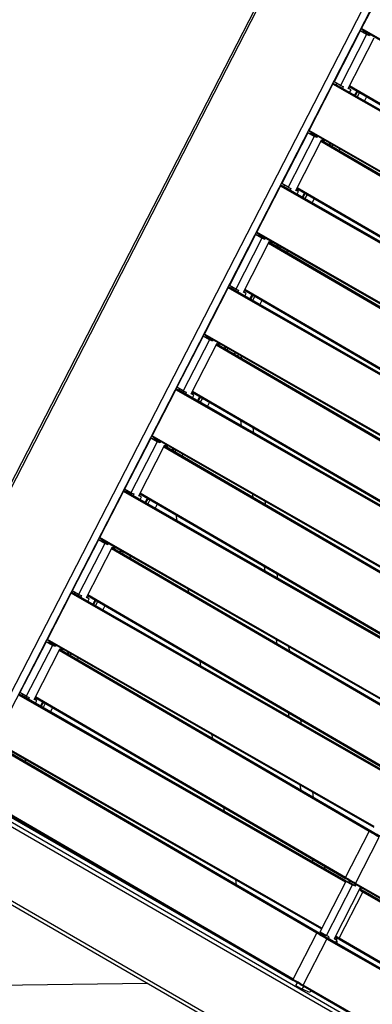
# Model space of a CAD drawing. Header units: millimetres. Extents: x 15 to 4185, y 60 to 2955.
# Tile 8 of 13: x 1928 to 2124, y 703 to 1252. Entities that reach past the tile are written whole.
import ezdxf

# ---------------------------------------------------------------- set-up
doc = ezdxf.new("R2010")
doc.units = ezdxf.units.MM
doc.header["$LTSCALE"] = 10
doc.layers.add('FORMAT', color=7, linetype='Continuous')
doc.styles.add('SLDTEXTSTYLE0', font='TXT', dxfattribs={"width": 0.605})

msp = doc.modelspace()

# ---------------------------------------------------------------- linework, layer by layer
at = {"color": 7, "linetype": 'Continuous', "lineweight": 25}
for p, q in [((2187.943295, 1508.863905), (1829.675071, 812.650037)), ((2188.506037, 1507.195408), (1831.259867, 812.967672)), ((2217.065906, 1448.627431), (1893.209666, 819.28553)), ((2219.983255, 1445.155345), (1897.733577, 818.935435)), ((2118.351971, 1246.809756), (2131.590557, 1272.535976)), ((2300.722393, 1142.477196), (2118.351971, 1246.809756)), ((2117.581501, 1245.528127), (2102.973406, 1217.140574)), ((2121.117035, 1243.487107), (2106.50894, 1215.099554)), ((2110.828978, 1213.376236), (2125.437072, 1241.763789)), ((2121.117035, 1243.487107), (2117.581501, 1245.528127)), ((2119.201515, 1244.881883), (2117.581501, 1245.528127)), ((2118.287457, 1246.348768), (2300.524452, 1142.092541)), ((2119.576793, 1245.611151), (2119.201515, 1244.881883)), ((2122.737049, 1242.840862), (2119.201515, 1244.881883)), ((2122.737049, 1242.840862), (2121.117035, 1243.487107)), ((2123.11963, 1243.584324), (2122.737049, 1242.840862)), ((2089.135782, 1190.034651), (2102.374367, 1215.760871)), ((2284.74479, 1111.42831), (2102.374367, 1215.760871)), ((2102.844049, 1216.113065), (2103.32691, 1215.930341)), ((2284.99163, 1111.90799), (2102.844049, 1216.113065)), ((2106.50894, 1215.099554), (2102.973406, 1217.140574)), ((2285.236191, 1111.955113), (2103.866915, 1215.714927)), ((2104.478775, 1216.271543), (2104.106607, 1215.548319)), ((2106.50894, 1215.099554), (2108.128954, 1214.45331)), ((2108.128954, 1214.45331), (2107.649445, 1213.521491)), ((2111.387483, 1214.461566), (2284.584408, 1113.521455)), ((2284.616079, 1114.001011), (2111.584632, 1214.84468)), ((2112.448992, 1212.729992), (2110.828978, 1213.376236)), ((2112.448992, 1212.729992), (2110.943623, 1213.599023)), ((2111.672055, 1211.220191), (2112.448992, 1212.729992)), ((2115.620422, 1211.994585), (2114.414546, 1209.651235)), ((2114.895396, 1209.376145), (2116.099233, 1211.715532)), ((2117.122503, 1211.119165), (2115.923025, 1208.788247)), ((2121.128052, 1208.784709), (2119.945635, 1206.486946)), ((2088.365312, 1188.753022), (2073.757217, 1160.365469)), ((2091.900846, 1186.712002), (2077.292751, 1158.324449)), ((2091.900846, 1186.712002), (2088.365312, 1188.753022)), ((2089.985326, 1188.106778), (2088.365312, 1188.753022)), ((2089.071268, 1189.573663), (2271.308262, 1085.317436)), ((2271.506204, 1085.702091), (2089.135782, 1190.034651)), ((2090.360603, 1188.836046), (2089.985326, 1188.106778)), ((2093.52086, 1186.065757), (2089.985326, 1188.106778)), ((2093.52086, 1186.065757), (2091.900846, 1186.712002)), ((2093.903441, 1186.809218), (2093.52086, 1186.065757)), ((2081.612789, 1156.601131), (2096.220883, 1184.988684)), ((2268.638476, 1082.952125), (2095.607028, 1183.795795)), ((2269.163637, 1083.272292), (2095.854935, 1184.277546)), ((2270.351275, 1082.778736), (2095.933557, 1184.430331)), ((2096.220883, 1184.988684), (2097.840897, 1184.34244)), ((2097.840897, 1184.34244), (2097.926051, 1184.507918)), ((2100.668542, 1182.938962), (2100.15505, 1181.941106)), ((2100.633861, 1181.662052), (2101.149392, 1182.663872)), ((2102.177021, 1182.075974), (2101.657131, 1181.065685)), ((2106.199631, 1179.774673), (2105.662679, 1178.731229)), ((2059.919592, 1133.259546), (2073.158178, 1158.985766)), ((2255.5286, 1054.653205), (2073.158178, 1158.985766)), ((2073.62786, 1159.33796), (2074.110721, 1159.155236)), ((2255.775441, 1055.132885), (2073.62786, 1159.33796)), ((2077.292751, 1158.324449), (2073.757217, 1160.365469)), ((2256.020002, 1055.180008), (2074.650726, 1158.939822)), ((2075.262586, 1159.496438), (2074.890418, 1158.773214)), ((2077.292751, 1158.324449), (2078.912765, 1157.678205)), ((2078.912765, 1157.678205), (2078.433256, 1156.746386)), ((2083.232803, 1155.954887), (2081.612789, 1156.601131)), ((2083.232803, 1155.954887), (2081.727434, 1156.823918)), ((2082.171294, 1157.686461), (2255.368219, 1056.74635)), ((2255.39989, 1057.225906), (2082.368442, 1158.069575)), ((2082.455866, 1154.445086), (2083.232803, 1155.954887)), ((2086.404233, 1155.21948), (2085.198357, 1152.87613)), ((2085.679207, 1152.60104), (2086.883044, 1154.940427)), ((2087.906314, 1154.344059), (2086.706835, 1152.013142)), ((2091.911863, 1152.009604), (2090.729445, 1149.711841)), ((2059.149123, 1131.977917), (2044.541028, 1103.590364)), ((2062.684656, 1129.936896), (2059.149123, 1131.977917)), ((2060.769137, 1131.331673), (2059.149123, 1131.977917)), ((2059.855079, 1132.798558), (2242.092073, 1028.542331)), ((2242.290015, 1028.926986), (2059.919592, 1133.259546)), ((2061.144414, 1132.060941), (2060.769137, 1131.331673)), ((2064.304671, 1129.290652), (2060.769137, 1131.331673)), ((2062.684656, 1129.936896), (2048.076562, 1101.549344)), ((2052.396599, 1099.826026), (2067.004694, 1128.213579)), ((2064.304671, 1129.290652), (2062.684656, 1129.936896)), ((2064.687252, 1130.034113), (2064.304671, 1129.290652)), ((2239.422287, 1026.17702), (2066.390839, 1127.02069)), ((2239.947447, 1026.497187), (2066.638746, 1127.502441)), ((2241.135085, 1026.003631), (2066.717368, 1127.655226)), ((2067.004694, 1128.213579), (2068.624708, 1127.567335)), ((2068.624708, 1127.567335), (2068.709862, 1127.732813)), ((2071.452353, 1126.163857), (2070.938861, 1125.166001)), ((2071.417672, 1124.886947), (2071.933203, 1125.888767)), ((2072.960831, 1125.300869), (2072.440941, 1124.29058)), ((2076.983441, 1122.999568), (2076.44649, 1121.956124)), ((2030.703403, 1076.484441), (2043.941989, 1102.210661)), ((2226.312411, 997.8781), (2043.941989, 1102.210661)), ((2044.411671, 1102.562854), (2044.894532, 1102.380131)), ((2226.559252, 998.357779), (2044.411671, 1102.562854)), ((2048.076562, 1101.549344), (2044.541028, 1103.590364)), ((2226.803812, 998.404903), (2045.434537, 1102.164716)), ((2046.046397, 1102.721333), (2045.674229, 1101.998108)), ((2048.076562, 1101.549344), (2049.696576, 1100.9031)), ((2049.696576, 1100.9031), (2049.217067, 1099.971281)), ((2054.016613, 1099.179782), (2052.396599, 1099.826026)), ((2054.016613, 1099.179782), (2052.511244, 1100.048813)), ((2052.955104, 1100.911355), (2226.15203, 999.971245)), ((2226.183701, 1000.450801), (2053.152253, 1101.29447)), ((2053.239677, 1097.66998), (2054.016613, 1099.179782)), ((2057.188044, 1098.444375), (2055.982167, 1096.101025)), ((2056.463018, 1095.825934), (2057.666855, 1098.165322)), ((2058.690125, 1097.568954), (2057.490646, 1095.238037)), ((2062.695674, 1095.234499), (2061.513256, 1092.936736)), ((2213.073826, 972.151881), (2030.703403, 1076.484441)), ((2029.932933, 1075.202812), (2015.324839, 1046.815259)), ((2033.468467, 1073.161791), (2018.860373, 1044.774239)), ((2023.18041, 1043.050921), (2037.788505, 1071.438474)), ((2033.468467, 1073.161791), (2029.932933, 1075.202812)), ((2031.552947, 1074.556568), (2029.932933, 1075.202812)), ((2030.63889, 1076.023453), (2212.875884, 971.767226)), ((2031.928225, 1075.285836), (2031.552947, 1074.556568)), ((2035.088481, 1072.515547), (2031.552947, 1074.556568)), ((2035.088481, 1072.515547), (2033.468467, 1073.161791)), ((2035.471063, 1073.259008), (2035.088481, 1072.515547)), ((2211.918896, 969.228526), (2037.501179, 1070.880121)), ((2037.788505, 1071.438474), (2039.408519, 1070.79223)), ((2039.408519, 1070.79223), (2039.493673, 1070.957708)), ((2210.206097, 969.401915), (2037.17465, 1070.245584)), ((2210.731258, 969.722082), (2037.422557, 1070.727336)), ((2042.236163, 1069.388752), (2041.722671, 1068.390896)), ((2042.201483, 1068.111842), (2042.717014, 1069.113662)), ((2043.744642, 1068.525764), (2043.224752, 1067.515475)), ((2047.767252, 1066.224463), (2047.230301, 1065.181019)), ((2048.785634, 1064.274563), (2049.799471, 1065.061848)), ((2051.534981, 1062.672228), (2051.282998, 1064.213135)), ((2001.487214, 1019.709336), (2014.7258, 1045.435556)), ((2197.096222, 941.102995), (2014.7258, 1045.435556)), ((2015.195482, 1045.787749), (2015.678343, 1045.605026)), ((2197.343063, 941.582674), (2015.195482, 1045.787749)), ((2018.860373, 1044.774239), (2015.324839, 1046.815259)), ((2197.587623, 941.629798), (2016.218348, 1045.389611)), ((2197.417383, 941.697709), (2016.307504, 1045.309124)), ((2016.830208, 1045.946228), (2016.45804, 1045.223003)), ((2018.860373, 1044.774239), (2020.480387, 1044.127995)), ((2020.480387, 1044.127995), (2020.000878, 1043.196176)), ((2023.738915, 1044.13625), (2196.93584, 943.19614)), ((2196.967512, 943.675696), (2023.936064, 1044.519365)), ((2024.800424, 1042.404677), (2023.18041, 1043.050921)), ((2024.800424, 1042.404677), (2023.295055, 1043.273708)), ((2024.023488, 1040.894875), (2024.800424, 1042.404677)), ((2027.971855, 1041.66927), (2026.765978, 1039.32592)), ((2027.246829, 1039.050829), (2028.450666, 1041.390216)), ((2029.473936, 1040.793849), (2028.274457, 1038.462932)), ((2033.479484, 1038.459394), (2032.297067, 1036.161631)), ((2051.372431, 1025.248779), (2050.869476, 1028.324412)), ((2058.303191, 1021.28375), (2057.813658, 1024.277305)), ((2000.716744, 1018.427707), (1986.10865, 990.040154)), ((2004.252278, 1016.386686), (1989.644184, 987.999134)), ((2004.252278, 1016.386686), (2000.716744, 1018.427707)), ((2002.336758, 1017.781463), (2000.716744, 1018.427707)), ((2001.4227, 1019.248348), (2183.659695, 914.992121)), ((2183.857636, 915.376775), (2001.487214, 1019.709336)), ((2002.712036, 1018.51073), (2002.336758, 1017.781463)), ((2005.872292, 1015.740442), (2002.336758, 1017.781463)), ((2005.872292, 1015.740442), (2004.252278, 1016.386686)), ((2006.254874, 1016.483903), (2005.872292, 1015.740442)), ((1993.964221, 986.275816), (2008.572316, 1014.663369)), ((2180.989908, 912.62681), (2007.958461, 1013.470479)), ((2181.515069, 912.946977), (2008.206368, 1013.952231)), ((2182.702707, 912.453421), (2008.28499, 1014.105016)), ((2008.572316, 1014.663369), (2010.19233, 1014.017125)), ((2010.19233, 1014.017125), (2010.277484, 1014.182602)), ((2013.019974, 1012.613647), (2012.506482, 1011.615791)), ((2012.985293, 1011.336737), (2013.500825, 1012.338556)), ((2014.528453, 1011.750659), (2014.008563, 1010.74037)), ((2018.551063, 1009.449358), (2018.014112, 1008.405914)), ((1972.271025, 962.934231), (1985.509611, 988.660451)), ((2167.880033, 884.32789), (1985.509611, 988.660451)), ((1985.979293, 989.012644), (1986.462154, 988.829921)), ((2168.126874, 884.807569), (1985.979293, 989.012644)), ((1989.644184, 987.999134), (1986.10865, 990.040154)), ((2168.371434, 884.854693), (1987.002158, 988.614506)), ((2168.201194, 884.922604), (1987.091315, 988.534018)), ((1987.614019, 989.171123), (1987.241851, 988.447898)), ((1989.644184, 987.999134), (1991.264198, 987.35289)), ((1991.264198, 987.35289), (1990.784688, 986.421071)), ((1995.584235, 985.629572), (1993.964221, 986.275816)), ((1995.584235, 985.629572), (1994.078866, 986.498603)), ((1994.522726, 987.361145), (2167.719651, 886.421035)), ((2167.751322, 886.900591), (1994.719875, 987.74426)), ((1994.807298, 984.11977), (1995.584235, 985.629572)), ((1998.755666, 984.894165), (1997.549789, 982.550815)), ((1998.03064, 982.275724), (1999.234477, 984.615111)), ((2000.257746, 984.018744), (1999.058268, 981.687827)), ((2057.931026, 985.142119), (2057.610209, 987.103954)), ((2064.875208, 981.095012), (2064.540969, 983.138926)), ((2004.263295, 981.684289), (2003.080878, 979.386526)), ((2014.662862, 975.623365), (2015.179328, 972.465106)), ((1971.500555, 961.652602), (1956.89246, 933.265049)), ((1975.036089, 959.611581), (1971.500555, 961.652602)), ((1973.120569, 961.006357), (1971.500555, 961.652602)), ((1972.206511, 962.473243), (2154.443506, 858.217016)), ((2154.641447, 858.60167), (1972.271025, 962.934231)), ((1973.495847, 961.735625), (1973.120569, 961.006357)), ((1975.036089, 959.611581), (1960.427994, 931.224029)), ((1964.748032, 929.500711), (1979.356126, 957.888264)), ((1976.656103, 958.965337), (1973.120569, 961.006357)), ((1976.656103, 958.965337), (1975.036089, 959.611581)), ((1977.038684, 959.708798), (1976.656103, 958.965337)), ((2151.773719, 855.851705), (1978.742271, 956.695374)), ((2152.29888, 856.171872), (1978.990178, 957.177126)), ((2153.486518, 855.678316), (1979.068801, 957.329911)), ((1979.356126, 957.888264), (1980.97614, 957.24202)), ((1980.97614, 957.24202), (1981.061294, 957.407497)), ((1983.803785, 955.838542), (1983.290293, 954.840685)), ((1983.769104, 954.561632), (1984.284636, 955.563451)), ((1985.312264, 954.975554), (1984.792374, 953.965265)), ((1989.334874, 952.674253), (1988.797923, 951.630809)), ((2064.630402, 944.174569), (2064.209703, 946.747196)), ((2071.561162, 940.209541), (2071.153885, 942.700089)), ((2021.417107, 934.320282), (2021.724412, 932.441072)), ((1943.054836, 906.159126), (1956.293421, 931.885345)), ((2138.663844, 827.552785), (1956.293421, 931.885345)), ((1956.763103, 932.237539), (1957.245964, 932.054816)), ((2138.910684, 828.032464), (1956.763103, 932.237539)), ((1960.427994, 931.224029), (1956.89246, 933.265049)), ((2139.155245, 828.079588), (1957.785969, 931.839401)), ((2138.985004, 828.147499), (1957.875126, 931.758913)), ((1958.397829, 932.396018), (1958.025662, 931.672793)), ((1960.427994, 931.224029), (1962.048008, 930.577785)), ((1962.048008, 930.577785), (1961.568499, 929.645966)), ((1966.368046, 928.854467), (1964.748032, 929.500711)), ((1966.368046, 928.854467), (1964.862677, 929.723498)), ((1965.306537, 930.58604), (2138.503462, 829.64593)), ((2138.535133, 830.125486), (1965.503686, 930.969155)), ((1965.591109, 927.344665), (1966.368046, 928.854467)), ((1969.539476, 928.11906), (1968.3336, 925.77571)), ((1968.81445, 925.500619), (1970.018288, 927.840006)), ((1971.041557, 927.243639), (1969.842079, 924.912722)), ((1975.047106, 924.909184), (1973.864689, 922.611421)), ((2125.425258, 801.826565), (1943.054836, 906.159126)), ((1942.284366, 904.877497), (1927.676271, 876.489944)), ((1945.8199, 902.836476), (1931.211805, 874.448924)), ((1935.531843, 872.725606), (1950.139937, 901.113159)), ((1945.8199, 902.836476), (1942.284366, 904.877497)), ((1943.90438, 904.231252), (1942.284366, 904.877497)), ((1942.990322, 905.698138), (2125.227316, 801.44191)), ((1944.279658, 904.96052), (1943.90438, 904.231252)), ((1947.439914, 902.190232), (1943.90438, 904.231252)), ((1947.439914, 902.190232), (1945.8199, 902.836476)), ((1947.822495, 902.933693), (1947.439914, 902.190232)), ((1950.139937, 901.113159), (1951.759951, 900.466915)), ((2071.271253, 903.564903), (2070.86818, 906.029745)), ((2078.215435, 899.517796), (2077.79894, 902.064717)), ((2122.55753, 799.0766), (1949.526082, 899.920269)), ((2123.082691, 799.396767), (1949.773989, 900.402021)), ((2124.270329, 798.903211), (1949.852611, 900.554805)), ((1951.759951, 900.466915), (1951.845105, 900.632392)), ((1954.587596, 899.063437), (1954.074104, 898.06558)), ((1954.552915, 897.786527), (1955.068446, 898.788346)), ((1956.096075, 898.200449), (1955.576185, 897.19016)), ((1960.118685, 895.899148), (1959.581733, 894.855704)), ((2028.003089, 894.046149), (2028.437299, 891.390897)), ((2109.447654, 770.77768), (1927.077232, 875.11024)), ((1927.546914, 875.462434), (1928.029775, 875.279711)), ((2109.694495, 771.257359), (1927.546914, 875.462434)), ((1931.211805, 874.448924), (1927.676271, 876.489944)), ((2109.939056, 771.304483), (1928.56978, 875.064296)), ((2109.768815, 771.372394), (1928.658937, 874.983808)), ((1929.18164, 875.620913), (1928.809472, 874.897688)), ((1931.211805, 874.448924), (1932.831819, 873.80268)), ((1932.831819, 873.80268), (1932.35231, 872.870861)), ((1936.090348, 873.810935), (2109.287273, 772.870825)), ((2109.318944, 773.350381), (1936.287496, 874.19405)), ((1937.151857, 872.079362), (1935.531843, 872.725606)), ((1937.151857, 872.079362), (1935.646488, 872.948393)), ((1936.37492, 870.56956), (1937.151857, 872.079362)), ((1940.323287, 871.343955), (1939.117411, 869.000605)), ((1939.598261, 868.725514), (1940.802098, 871.064901)), ((1941.825368, 870.468534), (1940.625889, 868.137617)), ((1945.830917, 868.134079), (1944.648499, 865.836316)), ((2077.888373, 863.10036), (2077.54993, 865.16998)), ((2084.819133, 859.135332), (2084.494112, 861.122873)), ((2034.675078, 853.246073), (2035.064639, 850.863856)), ((1913.774133, 848.923033), (2096.011127, 744.666805)), ((2096.209069, 745.05146), (1913.838646, 849.384021)), ((2093.341341, 742.301495), (1920.309893, 843.145164)), ((2093.866501, 742.621662), (1920.5578, 843.626916)), ((2095.054139, 742.128106), (1920.636422, 843.7797)), ((1930.902495, 839.124043), (1930.365544, 838.080599)), ((2084.61148, 821.987687), (2084.126152, 824.955536)), ((1892.725683, 819.236172), (2265.370957, 604.112634)), ((1897.193572, 819.15085), (2264.889098, 606.884741)), ((2091.555662, 817.94058), (2091.056911, 820.990507)), ((1831.743849, 813.01703), (2293.484578, 546.459782)), ((1906.874158, 817.03583), (2080.071084, 716.09572)), ((2080.102755, 716.575276), (1907.071307, 817.418945)), ((1911.233694, 813.550068), (2080.086672, 716.073318)), ((2080.076577, 716.087196), (1911.31198, 813.512923)), ((1829.357693, 812.277838), (2296.030915, 542.873121)), ((2041.343316, 812.468933), (2041.69527, 810.316688)), ((2109.318944, 773.350381), (2122.55753, 799.0766)), ((2123.082691, 799.396767), (2124.270329, 798.903211)), ((2124.270329, 798.903211), (2124.317702, 798.875607)), ((2114.951842, 770.098132), (2128.190428, 795.824352)), ((2091.146344, 782.026151), (2090.890157, 783.592764)), ((2098.077104, 778.061122), (2097.834339, 779.545657)), ((2047.933049, 772.171863), (2048.404866, 769.28664)), ((2095.148173, 742.989847), (2109.756267, 771.3774)), ((2098.683707, 740.948827), (2113.291801, 769.336379)), ((2109.756267, 771.3774), (2113.291801, 769.336379)), ((2109.756267, 771.3774), (2111.376281, 770.731155)), ((2111.376281, 770.731155), (2111.732067, 771.422545)), ((2111.376281, 770.731155), (2114.911815, 768.690135)), ((2113.291801, 769.336379), (2114.911815, 768.690135)), ((2114.904436, 769.627358), (2292.687557, 667.919153)), ((2114.911815, 768.690135), (2115.282736, 769.410935)), ((2292.885498, 668.303808), (2114.951842, 770.098132)), ((2117.611839, 767.613062), (2103.003744, 739.225509)), ((2105.809864, 739.530077), (2119.04845, 765.256296)), ((2119.231853, 766.966818), (2117.611839, 767.613062)), ((2293.957885, 663.318126), (2119.04845, 765.256296)), ((2119.305346, 767.109635), (2119.231853, 766.966818)), ((2119.546704, 765.592144), (2120.626713, 765.161315)), ((2294.205792, 663.799877), (2119.546704, 765.592144)), ((2294.284414, 663.952662), (2120.626713, 765.161315)), ((2080.102755, 716.575276), (2093.341341, 742.301495)), ((2093.866501, 742.621662), (2095.054139, 742.128106)), ((2095.054139, 742.128106), (2095.101512, 742.100501)), ((2095.148173, 742.989847), (2098.683707, 740.948827)), ((2096.288083, 741.410629), (2096.653542, 742.120816)), ((2085.735653, 713.323027), (2098.974238, 739.049247)), ((2100.303721, 740.302583), (2098.683707, 740.948827)), ((2276.907895, 637.254922), (2098.974238, 739.049247)), ((2099.472492, 739.385095), (2100.552502, 738.954266)), ((2277.154736, 637.734602), (2099.472492, 739.385095)), ((2099.824446, 739.371219), (2100.303721, 740.302583)), ((2277.241583, 637.871952), (2100.552502, 738.954266)), ((2103.003744, 739.225509), (2104.623758, 738.579265)), ((2103.118389, 739.448296), (2104.623758, 738.579265)), ((2104.623758, 738.579265), (2103.83516, 737.046803)), ((2104.52412, 738.636785), (2104.322878, 739.867404)), ((2104.88207, 736.447875), (2104.555285, 738.446203)), ((2105.762134, 739.05988), (2280.52215, 637.208792)), ((2280.719299, 637.591906), (2105.809864, 739.530077)), ((2054.683543, 730.891716), (2054.709805, 730.731121)), ((1865.77666, 712.566603), (1998.837799, 714.439055)), ((2081.703589, 713.068939), (2082.515878, 714.64744)), ((2081.703589, 713.068939), (2085.239123, 711.027919)), ((2085.239123, 711.027919), (2086.066546, 712.63583)), ((2089.559161, 709.304602), (2085.239123, 711.027919)), ((2085.688247, 712.852252), (2263.471368, 611.144048)), ((2263.669309, 611.528703), (2085.735653, 713.323027)), ((2090.089156, 710.33453), (2089.559161, 709.304602)), ((2090.075063, 710.307143), (2263.099839, 610.422066)), ((2263.103033, 610.428271), (2090.078257, 710.313348))]:
    msp.add_line(p, q, dxfattribs=at)
at = {"color": 7, "linetype": 'Continuous', "lineweight": 25, "flags": 128}
for points in [[(2102.374367, 1215.760871), (2102.423536, 1215.845649), (2102.480093, 1215.923658), (2102.541865, 1215.9919), (2102.606479, 1216.047753), (2102.67145, 1216.08907), (2102.734283, 1216.114264), (2102.792563, 1216.122366), (2102.844049, 1216.113065)], [(2073.158178, 1158.985766), (2073.207347, 1159.070544), (2073.263904, 1159.148553), (2073.325676, 1159.216795), (2073.39029, 1159.272648), (2073.455261, 1159.313965), (2073.518094, 1159.339158), (2073.576374, 1159.347261), (2073.62786, 1159.33796)], [(2043.941989, 1102.210661), (2043.991158, 1102.295439), (2044.047715, 1102.373447), (2044.109487, 1102.44169), (2044.174101, 1102.497543), (2044.239072, 1102.53886), (2044.301905, 1102.564053), (2044.360184, 1102.572155), (2044.411671, 1102.562854)], [(2014.7258, 1045.435556), (2014.774968, 1045.520333), (2014.831526, 1045.598342), (2014.893298, 1045.666585), (2014.957911, 1045.722437), (2015.022883, 1045.763755), (2015.085716, 1045.788948), (2015.143995, 1045.79705), (2015.195482, 1045.787749)], [(1985.509611, 988.660451), (1985.558779, 988.745228), (1985.615336, 988.823237), (1985.677109, 988.89148), (1985.741722, 988.947332), (1985.806694, 988.98865), (1985.869527, 989.013843), (1985.927806, 989.021945), (1985.979293, 989.012644)], [(1956.293421, 931.885345), (1956.34259, 931.970123), (1956.399147, 932.048132), (1956.460919, 932.116374), (1956.525533, 932.172227), (1956.590504, 932.213545), (1956.653337, 932.238738), (1956.711617, 932.24684), (1956.763103, 932.237539)], [(1927.077232, 875.11024), (1927.126401, 875.195018), (1927.182958, 875.273027), (1927.24473, 875.341269), (1927.309344, 875.397122), (1927.374315, 875.438439), (1927.437148, 875.463633), (1927.495428, 875.471735), (1927.546914, 875.462434)], [(2128.190428, 795.824352), (2127.468053, 796.238128), (2126.750759, 796.649913), (2126.038615, 797.059667), (2125.33169, 797.467351), (2124.630052, 797.872925), (2123.933767, 798.276351), (2123.242905, 798.677589), (2122.55753, 799.0766)], [(2128.688681, 796.1602), (2127.969765, 796.571978), (2127.255903, 796.981775), (2126.547164, 797.389552), (2125.843616, 797.795269), (2125.145328, 798.198888), (2124.452367, 798.60037), (2123.764799, 798.999676), (2123.082691, 799.396767)], [(2129.768691, 795.729371), (2129.063606, 796.133154), (2128.36347, 796.534999), (2127.668351, 796.934868), (2126.978315, 797.33272), (2126.293429, 797.728519), (2125.613759, 798.122225), (2124.939371, 798.513802), (2124.270329, 798.903211)], [(2114.951842, 770.098132), (2114.229467, 770.511909), (2113.512174, 770.923694), (2112.80003, 771.333448), (2112.093104, 771.741132), (2111.391466, 772.146706), (2110.695182, 772.550131), (2110.004319, 772.951369), (2109.318944, 773.350381)], [(2114.993593, 769.54687), (2114.274676, 769.958647), (2113.560814, 770.368444), (2112.852075, 770.776221), (2112.148528, 771.181939), (2111.45024, 771.585558), (2110.757278, 771.98704), (2110.06971, 772.386345), (2109.387602, 772.783436)], [(2119.04845, 765.256296), (2118.383327, 765.643519), (2117.712878, 766.032903), (2117.037167, 766.42441), (2117.008655, 766.440909)], [(2119.546704, 765.592144), (2118.878097, 765.981376), (2118.204138, 766.372779), (2117.524892, 766.766315), (2117.256111, 766.921784)], [(2120.626713, 765.161315), (2119.94417, 765.558583), (2119.256173, 765.958062), (2118.562787, 766.359714), (2117.86408, 766.763501), (2117.33244, 767.070114)], [(2098.974238, 739.049247), (2098.251864, 739.463023), (2097.53457, 739.874808), (2096.822426, 740.284562), (2096.115501, 740.692246), (2095.413862, 741.09782), (2094.717578, 741.501246), (2094.026715, 741.902484), (2093.341341, 742.301495)], [(2099.472492, 739.385095), (2098.753576, 739.796873), (2098.039713, 740.20667), (2097.330974, 740.614447), (2096.627427, 741.020164), (2095.929139, 741.423783), (2095.236178, 741.825265), (2094.54861, 742.224571), (2093.866501, 742.621662)], [(2100.552502, 738.954266), (2099.847417, 739.358049), (2099.147281, 739.759894), (2098.452161, 740.159762), (2097.762125, 740.557615), (2097.07724, 740.953414), (2096.39757, 741.34712), (2095.723181, 741.738697), (2095.054139, 742.128106)], [(2105.851615, 738.978814), (2105.183008, 739.368046), (2104.509049, 739.759449), (2103.829803, 740.152985), (2103.561022, 740.308454)], [(2105.809864, 739.530077), (2105.144741, 739.9173), (2104.474292, 740.306684), (2103.798581, 740.69819), (2103.770069, 740.71469)], [(2085.735653, 713.323027), (2085.013278, 713.736804), (2084.295984, 714.148589), (2083.58384, 714.558343), (2082.876915, 714.966027), (2082.175277, 715.371601), (2081.478992, 715.775026), (2080.78813, 716.176264), (2080.102755, 716.575276)], [(2085.777403, 712.771765), (2085.058487, 713.183542), (2084.344625, 713.593339), (2083.635886, 714.001116), (2082.932338, 714.406834), (2082.23405, 714.810453), (2081.541089, 715.211935), (2080.853521, 715.61124), (2080.171413, 716.008331)]]:
    msp.add_lwpolyline(points, dxfattribs=at)
at = {"color": 7, "linetype": 'Continuous', "lineweight": 25}
for centre, radius, start, end in [((2118.824178, 1246.508654), 0.560038, 147.47642608, 196.58330703), ((2089.607989, 1189.733549), 0.560038, 147.47642608, 196.58330703), ((2060.3918, 1132.958444), 0.560038, 147.47642608, 196.58330703), ((2031.17561, 1076.183339), 0.560038, 147.47642608, 196.58330703), ((2001.959421, 1019.408234), 0.560038, 147.47642608, 196.58330703), ((1972.743232, 962.633129), 0.560038, 147.47642608, 196.58330703), ((1943.527043, 905.858024), 0.560038, 147.47642608, 196.58330703), ((2123.013997, 798.918656), 0.483021, 81.82385326, 160.91363414), ((2109.751393, 773.08099), 0.509494, 148.07949666, 204.35639057), ((2109.473631, 772.983493), 0.21777, 211.14262462, 246.73115685), ((2115.398953, 769.815343), 0.529035, 147.68739346, 200.81892901), ((2115.064333, 769.714851), 0.182269, 208.70202384, 247.16312574), ((2119.51311, 765.104462), 0.488838, 86.0594675, 161.90443981), ((2093.797808, 742.143551), 0.483021, 81.82385326, 160.91363414), ((2099.438899, 738.897412), 0.488838, 86.0594675, 161.90443981), ((2106.257587, 739.247099), 0.529653, 147.70554839, 200.69506777), ((2105.922447, 739.146918), 0.182418, 208.4834659, 247.1514399), ((2080.535204, 716.305885), 0.509494, 148.07949666, 204.35639057), ((2080.257442, 716.208388), 0.21777, 211.14262462, 246.73115685), ((2086.182763, 713.040238), 0.529035, 147.68739346, 200.81892901), ((2085.848144, 712.939746), 0.182269, 208.70202384, 247.16312574)]:
    msp.add_arc(centre, radius, start, end, dxfattribs=at)

# ---------------------------------------------------------------- texts
at = {"layer": 'FORMAT', "insert": (1104.180178, 1107.124571), "char_height": 224.8958333, "attachment_point": 1, "rotation": 30, "style": 'SLDTEXTSTYLE0'}
msp.add_mtext('COMMERCIAL', dxfattribs=at)

doc.saveas('drawing.dxf')
